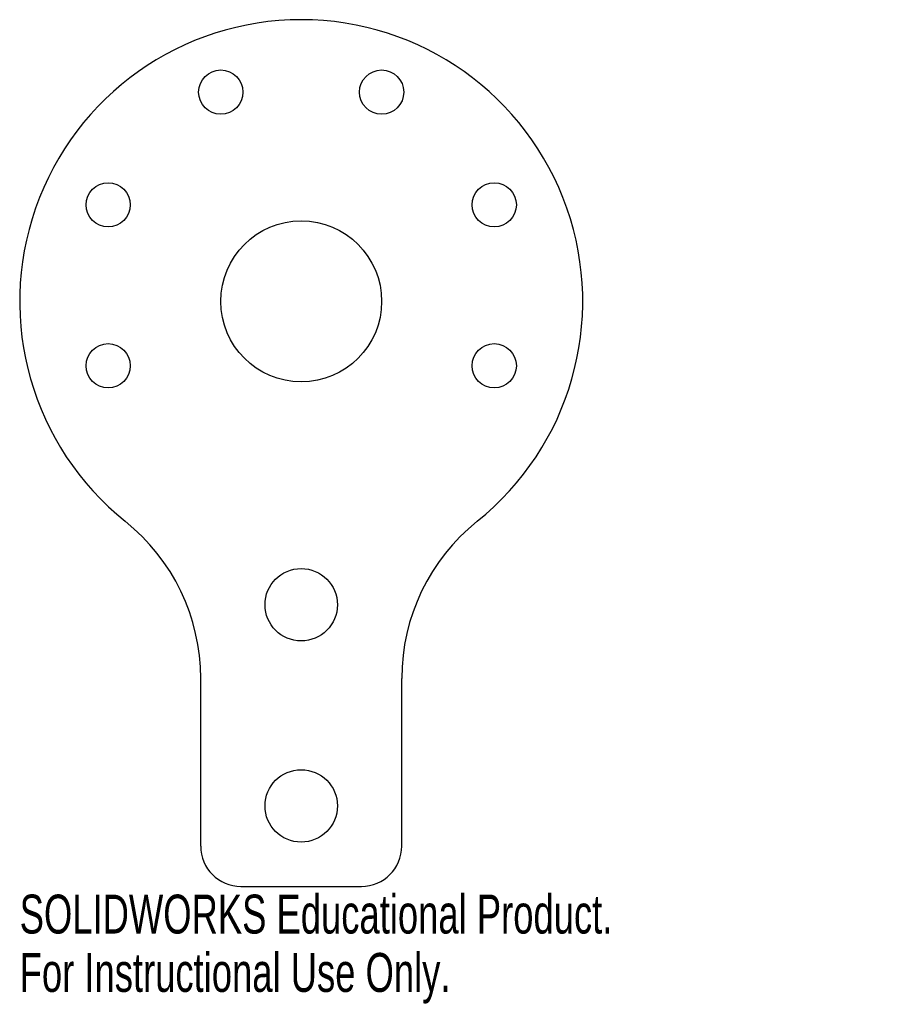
# Model space of a CAD drawing. Header units: millimetres. Extents: x -35 to 73, y -87 to 35.
import ezdxf

# ---------------------------------------------------------------- set-up
doc = ezdxf.new("R2010")
doc.units = ezdxf.units.MM
doc.styles.add('SLDTEXTSTYLE0', font='TXT', dxfattribs={"width": 0.7})

msp = doc.modelspace()

# ---------------------------------------------------------------- linework, layer by layer
at = {"color": 7, "linetype": 'Continuous', "lineweight": 25}
for p, q in [((-12.5, -67.69), (-12.5, -46.84)), ((12.5, -67.69), (12.5, -46.84)), ((-7.5, -72.69), (7.5, -72.69))]:
    msp.add_line(p, q, dxfattribs=at)
for centre, radius in [((-10, 26), 2.75), ((10, 26), 2.75), ((-24, 12), 2.75), ((24, 12), 2.75), ((0, 0), 10), ((-24, -8), 2.75), ((24, -8), 2.75), ((0, -37.69), 4.5), ((0, -62.69), 4.5)]:
    msp.add_circle(centre, radius, dxfattribs=at)
for centre, radius, start, end in [((0, 0), 35, 308.6822, 231.3178), ((-37.5, -46.84), 25, 0, 51.3178), ((37.5, -46.84), 25, 128.6822, 180), ((-7.5, -67.69), 5, 180, 270), ((7.5, -67.69), 5, 270, 0)]:
    msp.add_arc(centre, radius, start, end, dxfattribs=at)

# ---------------------------------------------------------------- texts
at = {"color": 7, "linetype": 'Continuous', "char_height": 4.8336, "attachment_point": 1, "style": 'SLDTEXTSTYLE0'}
for s, insert in [('SOLIDWORKS Educational Product.', (-35, -73.71)), ('For Instructional Use Only.', (-35, -80.96))]:
    msp.add_mtext(s, dxfattribs=dict(at, insert=insert))

doc.saveas('drawing.dxf')
